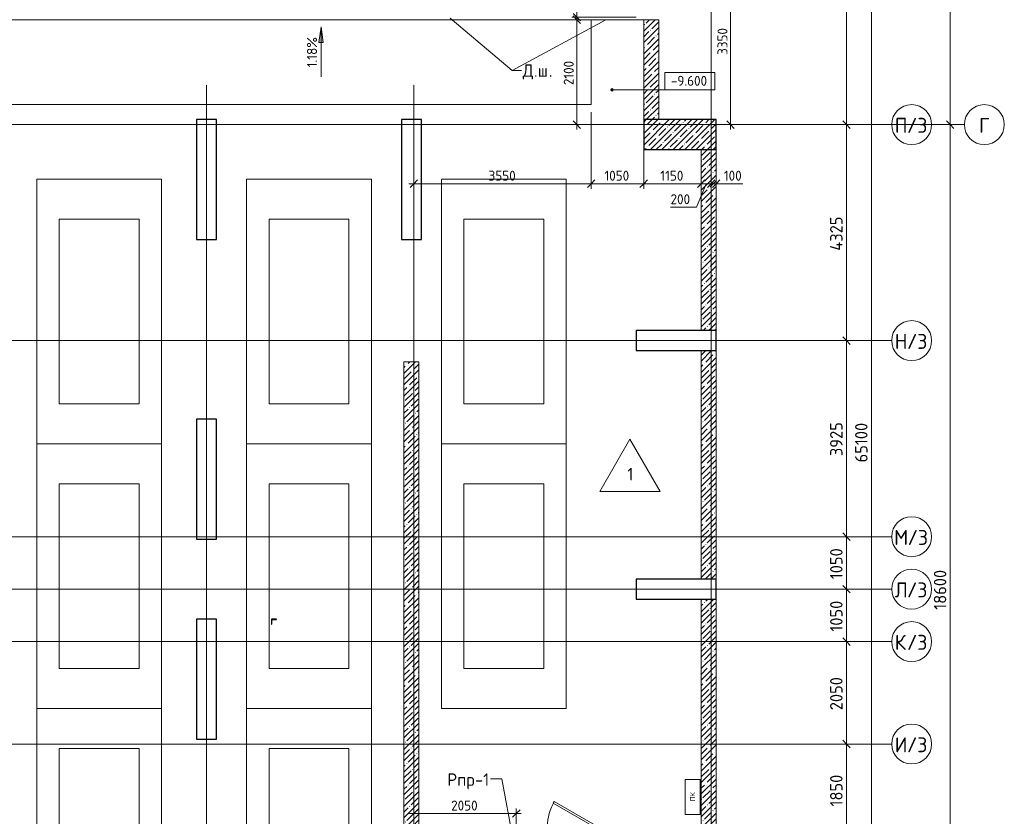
# Model space of a CAD drawing. Header units: millimetres. Extents: x 86102 to 162330, y -10965 to 131946.
# Tile 46 of 52: x 134528 to 154239, y 85453 to 101400. Entities that reach past the tile are written whole.
import ezdxf

# ---------------------------------------------------------------- set-up
doc = ezdxf.new("R2010")
doc.units = ezdxf.units.MM
doc.linetypes.add('3_ Штрих_ 1 х 1 мм', pattern=[2, 1, -1])
doc.linetypes.add('4_ Штрихпунктир_ 10 х 2 мм', pattern=[14, 10, -2, 0, -2])
for name, color, linetype, lineweight in [('A-ANNO-DIMS', 7, 'Continuous', 5), ('A-ANNO-DIMS-100', 7, 'Continuous', 5), ('A-ANNO-NOTE', 7, 'Continuous', 5), ('A-DETL-GENF', 7, 'Continuous', 13), ('A-DOOR', 7, 'Continuous', 13), ('A-DOOR-FRAM', 7, 'Continuous', 13), ('A-FLOR', 7, 'Continuous', 13), ('A-FLOR-IDEN', 7, 'Continuous', 5), ('A-WALL', 7, 'Continuous', 13), ('A-WALL-PATT', 7, 'Continuous', 13), ('C-PRKG', 7, 'Continuous', 13), ('G-ANNO-DIMS', 7, 'Continuous', 5), ('G-ANNO-TEXT', 7, 'Continuous', 5), ('M-EQPM', 7, 'Continuous', 13), ('M-EQPM-IDEN', 7, 'Continuous', 5), ('S-COLS', 7, 'Continuous', 25), ('S-GRID', 7, 'Continuous', 5), ('S-GRID-IDEN', 7, 'Continuous', 5)]:
    doc.layers.add(name, color=color, linetype=linetype, lineweight=lineweight)
doc.styles.add('GOST Common', font='GOST_Common.ttf', dxfattribs={"height": 100})
doc.styles.add('GOST Common_1', font='GOST_Common.ttf', dxfattribs={"height": 300})
doc.styles.add('GOST Common_2', font='GOST_Common.ttf', dxfattribs={"height": 200})
doc.styles.add('GOST Common_3', font='GOST_Common.ttf', dxfattribs={"height": 250})
doc.dimstyles.new('2_5_мм', dxfattribs={"dimscale": 304.8, "dimtxt": 251.428749, "dimasz": 0.492126, "dimexe": 0.492126, "dimexo": 0.492126, "dimgap": 0, "dimtad": 1, "dimdec": 5, "dimrnd": 1e-05, "dimdsep": 46, "dimtxsty": 'GOST Common_3', "dimblk1": 'OBLIQUE', "dimblk2": 'OBLIQUE', "dimsah": 1, "dimcen": 0.09, "dimdle": 0.492126, "dimadec": 5, "dimazin": 2, "dimtfac": 1, "dimtdec": 4, "dimtix": 1, "dimtmove": 0, "dimatfit": 3, "dimfxl": 1, "dimtvp": 1, "dimtolj": 1, "dimtzin": 0, "dimarcsym": 2})
doc.dimstyles.new('2_5_мм_1', dxfattribs={"dimscale": 304.8, "dimtxt": 251.428749, "dimasz": 0.492126, "dimexe": 0.492126, "dimexo": 0.492126, "dimgap": 0, "dimtad": 1, "dimdec": 5, "dimrnd": 1e-05, "dimdsep": 46, "dimtxsty": 'GOST Common_3', "dimblk1": 'OBLIQUE', "dimblk2": 'OBLIQUE', "dimsah": 1, "dimcen": 0.09, "dimdle": 0.492126, "dimadec": 5, "dimazin": 2, "dimtfac": 1, "dimtdec": 4, "dimtix": 1, "dimtmove": 1, "dimatfit": 3, "dimfxl": 1, "dimtvp": 1, "dimtolj": 1, "dimtzin": 0, "dimarcsym": 2})
doc.dimstyles.new('2_мм', dxfattribs={"dimscale": 304.8, "dimtxt": 201.142999, "dimasz": 0.492126, "dimexe": 0.328084, "dimexo": 0.492126, "dimgap": 0, "dimtad": 1, "dimdec": 0, "dimdsep": 46, "dimtxsty": 'GOST Common_2', "dimblk1": 'OBLIQUE', "dimblk2": 'OBLIQUE', "dimsah": 1, "dimcen": 0.09, "dimdle": 0.328084, "dimadec": 5, "dimazin": 2, "dimtfac": 1, "dimtdec": 4, "dimtix": 1, "dimtmove": 1, "dimatfit": 3, "dimfxl": 1, "dimtvp": 1, "dimtolj": 1, "dimtzin": 0, "dimarcsym": 2})
doc.dimstyles.new('2_мм_1', dxfattribs={"dimscale": 304.8, "dimtxt": 201.142999, "dimasz": 0.492126, "dimexe": 0.328084, "dimexo": 0.492126, "dimgap": 0, "dimtad": 1, "dimdec": 0, "dimdsep": 46, "dimtxsty": 'GOST Common_2', "dimblk1": 'OBLIQUE', "dimblk2": 'OBLIQUE', "dimsah": 1, "dimcen": 0.09, "dimdle": 0.328084, "dimadec": 5, "dimazin": 2, "dimtfac": 1, "dimtdec": 4, "dimtix": 1, "dimtmove": 0, "dimatfit": 3, "dimfxl": 1, "dimtvp": 1, "dimtolj": 1, "dimtzin": 0, "dimarcsym": 2})
pattern_1 = [(45, (0, 0), (-114.04925, 114.04925), []), (45, (114.05, 0), (-114.04925, 114.04925), [201.612, -40.322, 3.353, -36.97])]

# ---------------------------------------------------------------- blocks, each defined once
blk = doc.blocks.new('Наметкина 10_РД_АР_К3_R21_poliektova_rvt-1--02_Подвал_МП_часть В')
at = {"layer": 'S-COLS'}
for p, q in [((139569.375, 89400.625), (139569.375, 89300.625)), ((139669.375, 89400.625), (139569.375, 89400.625)), ((139569.375, 89300.625), (139573.375, 89300.625)), ((139577.375, 89304.625), (139577.375, 89380.625)), ((139589.375, 89392.625), (139665.375, 89392.625)), ((139669.375, 89396.625), (139669.375, 89400.625))]:
    blk.add_line(p, q, dxfattribs=at)
for centre, radius, start, end in [((139573.375, 89304.625), 4, 270, 0), ((139589.375, 89380.625), 12, 90, 180), ((139665.375, 89396.625), 4, 270, 0)]:
    blk.add_arc(centre, radius, start, end, dxfattribs=at)
blk = doc.blocks.new('АР_Дверь однопольная - 1150х2100h_кл_ коридор-4724467--02_Подвал_МП_часть В')
at = {"layer": 'A-DOOR'}
for p, q in [((-366, 600), (-386, 565)), ((500, 100), (-366, 600)), ((-386, 565), (480, 65)), ((480, 65), (500, 100))]:
    blk.add_line(p, q, dxfattribs=at)
at = {"layer": 'A-DOOR', "lineweight": 5}
blk.add_arc((500, 100), 1000, 150, 180, dxfattribs=at)
at = {"layer": 'A-DOOR-FRAM'}
for p, q in [((-560, 100), (-575, 100)), ((-560, 20), (-575, 20)), ((-500, 100), (-560, 100)), ((-560, 100), (-560, 20)), ((-560, 20), (-490, 20)), ((-500, 60), (-500, 100)), ((-490, 60), (-500, 60)), ((-490, 20), (-490, 60)), ((500, 60), (490, 60)), ((490, 60), (490, 20)), ((490, 20), (560, 20)), ((560, 100), (500, 100)), ((500, 100), (500, 60)), ((560, 20), (560, 100)), ((560, 100), (575, 100)), ((560, 20), (575, 20))]:
    blk.add_line(p, q, dxfattribs=at)
blk = doc.blocks.new('АР_Машиноместо - 4900x2400_М__5300х2500_-V6--02_Подвал_МП_часть В')
at = {"layer": 'C-PRKG'}
for p, q in [((2500, 0), (0, 0)), ((0, 0), (0, -5300)), ((2500, 0), (2500, -5300)), ((450, -800), (450, -4500)), ((450, -800), (2050, -800)), ((2050, -800), (2050, -4500)), ((450, -4500), (2050, -4500)), ((2500, -5300), (0, -5300))]:
    blk.add_line(p, q, dxfattribs=at)
blk = doc.blocks.new('АР_Машиноместо - 4900x2400_М__5300х2500_-V5--02_Подвал_МП_часть В')
at = {"layer": 'C-PRKG'}
for p, q in [((2500, 5300), (0, 5300)), ((0, 0), (0, 5300)), ((2500, 0), (2500, 5300)), ((450, 4500), (2050, 4500)), ((450, 800), (450, 4500)), ((2050, 800), (2050, 4500)), ((450, 800), (2050, 800)), ((2500, 0), (0, 0))]:
    blk.add_line(p, q, dxfattribs=at)
blk = doc.blocks.new('АР_Машиноместо - 4900x2400_М__5300х2500_-V28--02_Подвал_МП_часть В')
at = {"layer": 'C-PRKG'}
for p, q in [((2500, 0), (0, 0)), ((0, 0), (0, -5280)), ((2500, 0), (2500, -5280)), ((450, -800), (450, -4500)), ((450, -800), (2050, -800)), ((2050, -800), (2050, -4500)), ((450, -4500), (2050, -4500))]:
    blk.add_line(p, q, dxfattribs=at)
blk = doc.blocks.new('АР_Машиноместо - 4900x2400_М__5300х2500_-V29--02_Подвал_МП_часть В')
at = {"layer": 'C-PRKG'}
for p, q in [((0, 0), (0, 5280)), ((2500, 0), (2500, 5280)), ((450, 4500), (2050, 4500)), ((450, 800), (450, 4500)), ((2050, 800), (2050, 4500)), ((450, 800), (2050, 800)), ((2500, 0), (0, 0))]:
    blk.add_line(p, q, dxfattribs=at)
blk = doc.blocks.new('АР_Канал вертикальный прямоугольный - ПК-3252217--02_Подвал_МП_часть В')
at = {"layer": 'A-DETL-GENF', "linetype": '3_ Штрих_ 1 х 1 мм'}
for p, q in [((350, 150), (-350, 150)), ((-350, 150), (-350, -150)), ((350, -150), (350, 150)), ((-350, -150), (350, -150))]:
    blk.add_line(p, q, dxfattribs=at)
at = {"layer": 'M-EQPM'}
for p, q in [((-350, -150), (-350, 150)), ((-350, 150), (350, 150)), ((350, 150), (350, -150)), ((350, -150), (-350, -150))]:
    blk.add_line(p, q, dxfattribs=at)
blk = doc.blocks.new('Ось сетки - 8_0 мм-31302--02_Подвал_МП_часть В')
at = {"layer": 'S-GRID-IDEN'}
blk.add_circle((0, 0), 4, dxfattribs=at)
blk = doc.blocks.new('DIMBLOCK46--02_Подвал_МП_часть В')
at = {"layer": 'A-ANNO-DIMS-100', "lineweight": 25}
for p, q in [((151078, 86900), (151003, 86975)), ((151078, 86900), (151153, 86825)), ((151078, 85050), (151003, 85125)), ((151078, 85050), (151153, 84975))]:
    blk.add_line(p, q, dxfattribs=at)
at = {"layer": 'A-ANNO-DIMS-100'}
for p, q in [((151122, 86900), (150928, 86900)), ((151078, 85050), (151078, 86900)), ((151078, 86900), (151122, 86900)), ((151122, 85050), (150928, 85050)), ((151078, 85050), (151122, 85050))]:
    blk.add_line(p, q, dxfattribs=at)
at = {"layer": 'A-ANNO-DIMS-100', "color": 0, "insert": (150751, 85649), "char_height": 250, "width": 782.41, "attachment_point": 1, "rotation": 90, "line_spacing_factor": 1.022761, "style": 'GOST Common_3'}
blk.add_mtext('1850', dxfattribs=at)
blk = doc.blocks.new('_Oblique')
at = {"color": 0, "linetype": 'ByBlock', "lineweight": -2}
blk.add_line((-0.5, -0.5), (0.5, 0.5), dxfattribs=at)
blk = doc.blocks.new('DIMBLOCK47--02_Подвал_МП_часть В')
at = {"layer": 'A-ANNO-DIMS-100'}
for p, q in [((151122, 88950), (150928, 88950)), ((151078, 86900), (151078, 88950)), ((151078, 88950), (151122, 88950)), ((151122, 86900), (150928, 86900)), ((151078, 86900), (151122, 86900))]:
    blk.add_line(p, q, dxfattribs=at)
at = {"layer": 'A-ANNO-DIMS-100', "lineweight": 25}
for p, q in [((151078, 88950), (151003, 89025)), ((151078, 88950), (151153, 88875)), ((151078, 86900), (151003, 86975)), ((151078, 86900), (151153, 86825))]:
    blk.add_line(p, q, dxfattribs=at)
at = {"layer": 'A-ANNO-DIMS-100', "color": 0, "insert": (150751, 87576), "char_height": 250, "width": 838.66, "attachment_point": 1, "rotation": 90, "line_spacing_factor": 1.022761, "style": 'GOST Common_3'}
blk.add_mtext('2050', dxfattribs=at)
blk = doc.blocks.new('DIMBLOCK48--02_Подвал_МП_часть В')
at = {"layer": 'A-ANNO-DIMS-100'}
for p, q in [((151122, 90000), (150928, 90000)), ((151078, 88950), (151078, 90000)), ((151078, 90000), (151122, 90000)), ((151122, 88950), (150928, 88950)), ((151078, 88950), (151122, 88950))]:
    blk.add_line(p, q, dxfattribs=at)
at = {"layer": 'A-ANNO-DIMS-100', "lineweight": 25}
for p, q in [((151078, 90000), (151003, 90075)), ((151078, 90000), (151153, 89925)), ((151078, 88950), (151003, 89025)), ((151078, 88950), (151153, 88875))]:
    blk.add_line(p, q, dxfattribs=at)
at = {"layer": 'A-ANNO-DIMS-100', "color": 0, "insert": (150751, 89149), "char_height": 250, "width": 782.41, "attachment_point": 1, "rotation": 90, "line_spacing_factor": 1.022761, "style": 'GOST Common_3'}
blk.add_mtext('1050', dxfattribs=at)
blk = doc.blocks.new('DIMBLOCK49--02_Подвал_МП_часть В')
at = {"layer": 'A-ANNO-DIMS-100', "lineweight": 25}
for p, q in [((151078, 91050), (151003, 91125)), ((151078, 91050), (151153, 90975)), ((151078, 90000), (151003, 90075)), ((151078, 90000), (151153, 89925))]:
    blk.add_line(p, q, dxfattribs=at)
at = {"layer": 'A-ANNO-DIMS-100'}
for p, q in [((151122, 91050), (150928, 91050)), ((151078, 90000), (151078, 91050)), ((151078, 91050), (151122, 91050)), ((151122, 90000), (150928, 90000)), ((151078, 90000), (151122, 90000))]:
    blk.add_line(p, q, dxfattribs=at)
at = {"layer": 'A-ANNO-DIMS-100', "color": 0, "insert": (150751, 90199), "char_height": 250, "width": 782.41, "attachment_point": 1, "rotation": 90, "line_spacing_factor": 1.022761, "style": 'GOST Common_3'}
blk.add_mtext('1050', dxfattribs=at)
blk = doc.blocks.new('DIMBLOCK50--02_Подвал_МП_часть В')
at = {"layer": 'A-ANNO-DIMS-100', "lineweight": 25}
for p, q in [((151078, 94975), (151003, 95050)), ((151078, 94975), (151153, 94900)), ((151078, 91050), (151003, 91125)), ((151078, 91050), (151153, 90975))]:
    blk.add_line(p, q, dxfattribs=at)
at = {"layer": 'A-ANNO-DIMS-100'}
for p, q in [((151122, 94975), (150928, 94975)), ((151078, 91050), (151078, 94975)), ((151078, 94975), (151122, 94975)), ((151122, 91050), (150928, 91050)), ((151078, 91050), (151122, 91050))]:
    blk.add_line(p, q, dxfattribs=at)
at = {"layer": 'A-ANNO-DIMS-100', "color": 0, "insert": (150751, 92663), "char_height": 250, "width": 838.66, "attachment_point": 1, "rotation": 90, "line_spacing_factor": 1.022761, "style": 'GOST Common_3'}
blk.add_mtext('3925', dxfattribs=at)
blk = doc.blocks.new('DIMBLOCK51--02_Подвал_МП_часть В')
at = {"layer": 'A-ANNO-DIMS-100', "lineweight": 25}
for p, q in [((151078, 99300), (151003, 99375)), ((151078, 99300), (151153, 99225)), ((151078, 94975), (151003, 95050)), ((151078, 94975), (151153, 94900))]:
    blk.add_line(p, q, dxfattribs=at)
at = {"layer": 'A-ANNO-DIMS-100'}
for p, q in [((151122, 99300), (150928, 99300)), ((151078, 94975), (151078, 99300)), ((151078, 99300), (151122, 99300)), ((151122, 94975), (150928, 94975)), ((151078, 94975), (151122, 94975))]:
    blk.add_line(p, q, dxfattribs=at)
at = {"layer": 'A-ANNO-DIMS-100', "color": 0, "insert": (150751, 96775), "char_height": 250, "width": 869.35, "attachment_point": 1, "rotation": 90, "line_spacing_factor": 1.022761, "style": 'GOST Common_3'}
blk.add_mtext('4325', dxfattribs=at)
blk = doc.blocks.new('DIMBLOCK52--02_Подвал_МП_часть В')
at = {"layer": 'A-ANNO-DIMS-100', "lineweight": 25}
for p, q in [((151078, 105400), (151003, 105475)), ((151078, 105400), (151153, 105325)), ((151078, 99300), (151003, 99375)), ((151078, 99300), (151153, 99225))]:
    blk.add_line(p, q, dxfattribs=at)
at = {"layer": 'A-ANNO-DIMS-100'}
for p, q in [((151122, 105400), (150928, 105400)), ((151078, 99300), (151078, 105400)), ((151078, 105400), (151122, 105400)), ((151122, 99300), (150928, 99300)), ((151078, 99300), (151122, 99300))]:
    blk.add_line(p, q, dxfattribs=at)
at = {"layer": 'A-ANNO-DIMS-100', "color": 0, "insert": (150751, 102024), "char_height": 250, "width": 782.41, "attachment_point": 1, "rotation": 90, "line_spacing_factor": 1.022761, "style": 'GOST Common_3'}
blk.add_mtext('6100', dxfattribs=at)
blk = doc.blocks.new('DIMBLOCK94--02_Подвал_МП_часть В')
at = {"layer": 'A-ANNO-DIMS-100', "lineweight": 25}
for p, q in [((151578, 125500), (151503, 125575)), ((151578, 125500), (151653, 125425)), ((151578, 60400), (151503, 60475)), ((151578, 60400), (151653, 60325))]:
    blk.add_line(p, q, dxfattribs=at)
at = {"layer": 'A-ANNO-DIMS-100'}
for p, q in [((151578, 60250), (151578, 125650)), ((151622, 125500), (151428, 125500)), ((151578, 125500), (151622, 125500)), ((151622, 60400), (151428, 60400)), ((151578, 60400), (151622, 60400))]:
    blk.add_line(p, q, dxfattribs=at)
at = {"layer": 'A-ANNO-DIMS-100', "color": 0, "insert": (151251, 92537), "char_height": 250, "width": 992.08, "attachment_point": 1, "rotation": 90, "line_spacing_factor": 1.022761, "style": 'GOST Common_3'}
blk.add_mtext('65100', dxfattribs=at)
blk = doc.blocks.new('DIMBLOCK159--02_Подвал_МП_часть В')
at = {"layer": 'A-ANNO-DIMS-100', "lineweight": 25}
for p, q in [((148758, 102650), (148683, 102725)), ((148758, 102650), (148833, 102575)), ((148758, 99300), (148683, 99375)), ((148758, 99300), (148833, 99225))]:
    blk.add_line(p, q, dxfattribs=at)
at = {"layer": 'A-ANNO-DIMS-100'}
for p, q in [((148802, 102650), (148658, 102650)), ((148758, 99200), (148758, 102650)), ((148758, 102650), (148802, 102650)), ((148802, 99300), (148658, 99300)), ((148758, 99300), (148802, 99300))]:
    blk.add_line(p, q, dxfattribs=at)
at = {"layer": 'A-ANNO-DIMS-100', "color": 0, "insert": (148497, 100695), "char_height": 200, "width": 670.93, "attachment_point": 1, "rotation": 90, "line_spacing_factor": 1.022761, "style": 'GOST Common_2'}
blk.add_mtext('3350', dxfattribs=at)
blk = doc.blocks.new('DIMBLOCK161--02_Подвал_МП_часть В')
at = {"layer": 'A-ANNO-DIMS-100'}
for p, q in [((145820, 101400), (145581, 101400)), ((145681, 99200), (145681, 101400)), ((145681, 101400), (145820, 101400)), ((145725, 99300), (145581, 99300)), ((145681, 99300), (145725, 99300))]:
    blk.add_line(p, q, dxfattribs=at)
at = {"layer": 'A-ANNO-DIMS-100', "lineweight": 25}
for p, q in [((145681, 101400), (145606, 101475)), ((145681, 101400), (145756, 101325)), ((145681, 99300), (145606, 99375)), ((145681, 99300), (145756, 99225))]:
    blk.add_line(p, q, dxfattribs=at)
at = {"layer": 'A-ANNO-DIMS-100', "color": 0, "insert": (145419, 100089), "char_height": 200, "width": 625.93, "attachment_point": 1, "rotation": 90, "line_spacing_factor": 1.022761, "style": 'GOST Common_2'}
blk.add_mtext('2100', dxfattribs=at)
blk = doc.blocks.new('DIMBLOCK162--02_Подвал_МП_часть В')
at = {"layer": 'A-ANNO-DIMS-100'}
for p, q in [((145681, 101819), (145681, 101439)), ((146870, 101450), (145581, 101450)), ((145820, 101400), (145581, 101400)), ((145681, 101400), (145681, 101450)), ((145681, 101450), (146870, 101450)), ((145681, 101439), (145681, 101425)), ((145681, 101400), (145820, 101400))]:
    blk.add_line(p, q, dxfattribs=at)
at = {"layer": 'A-ANNO-DIMS-100', "lineweight": 25}
for p, q in [((145681, 101450), (145606, 101525)), ((145681, 101400), (145606, 101475)), ((145681, 101450), (145756, 101375)), ((145681, 101400), (145756, 101325))]:
    blk.add_line(p, q, dxfattribs=at)
at = {"layer": 'A-ANNO-DIMS-100', "color": 0, "insert": (145419, 101539), "char_height": 200, "width": 335.47, "attachment_point": 1, "rotation": 90, "line_spacing_factor": 1.022761, "style": 'GOST Common_2'}
blk.add_mtext('50', dxfattribs=at)
blk = doc.blocks.new('DIMBLOCK163--02_Подвал_МП_часть В')
at = {"layer": 'A-ANNO-DIMS-100', "lineweight": 25}
for p, q in [((145681, 105400), (145606, 105475)), ((145681, 105400), (145756, 105325)), ((145681, 101450), (145606, 101525)), ((145681, 101450), (145756, 101375))]:
    blk.add_line(p, q, dxfattribs=at)
at = {"layer": 'A-ANNO-DIMS-100'}
for p, q in [((145681, 101450), (145681, 105500)), ((145725, 105400), (145581, 105400)), ((145681, 105400), (145725, 105400)), ((145681, 104183), (145681, 103524)), ((145681, 103524), (145681, 103425)), ((146870, 101450), (145581, 101450)), ((145681, 101450), (146870, 101450))]:
    blk.add_line(p, q, dxfattribs=at)
at = {"layer": 'A-ANNO-DIMS-100', "color": 0, "insert": (145419, 103624), "char_height": 200, "width": 670.93, "attachment_point": 1, "rotation": 90, "line_spacing_factor": 1.022761, "style": 'GOST Common_2'}
blk.add_mtext('3950', dxfattribs=at)
blk = doc.blocks.new('DIMBLOCK176--02_Подвал_МП_часть В')
at = {"layer": 'A-ANNO-DIMS-100'}
for p, q in [((145970, 99550), (145970, 98016)), ((145970, 98116), (145970, 99550)), ((142420, 98072), (142420, 98216)), ((142320, 98116), (145970, 98116)), ((142420, 98116), (142420, 98072))]:
    blk.add_line(p, q, dxfattribs=at)
at = {"layer": 'A-ANNO-DIMS-100', "lineweight": 25}
for p, q in [((142420, 98116), (142495, 98191)), ((145970, 98116), (146045, 98191)), ((142420, 98116), (142345, 98041)), ((145970, 98116), (145895, 98041))]:
    blk.add_line(p, q, dxfattribs=at)
at = {"layer": 'A-ANNO-DIMS-100', "color": 0, "insert": (143915, 98377), "char_height": 200, "width": 670.93, "attachment_point": 1, "line_spacing_factor": 1.022761, "style": 'GOST Common_2'}
blk.add_mtext('3550', dxfattribs=at)
blk = doc.blocks.new('DIMBLOCK177--02_Подвал_МП_часть В')
at = {"layer": 'A-ANNO-DIMS-100'}
for p, q in [((145970, 99550), (145970, 98016)), ((145970, 98116), (145970, 99550)), ((147020, 99250), (147020, 98016)), ((147020, 98116), (147020, 99250)), ((145970, 98116), (147020, 98116))]:
    blk.add_line(p, q, dxfattribs=at)
at = {"layer": 'A-ANNO-DIMS-100', "lineweight": 25}
for p, q in [((145970, 98116), (146045, 98191)), ((147020, 98116), (147095, 98191)), ((145970, 98116), (145895, 98041)), ((147020, 98116), (146945, 98041))]:
    blk.add_line(p, q, dxfattribs=at)
at = {"layer": 'A-ANNO-DIMS-100', "color": 0, "insert": (146234, 98377), "char_height": 200, "width": 625.93, "attachment_point": 1, "line_spacing_factor": 1.022761, "style": 'GOST Common_2'}
blk.add_mtext('1050', dxfattribs=at)
blk = doc.blocks.new('DIMBLOCK178--02_Подвал_МП_часть В')
at = {"layer": 'A-ANNO-DIMS-100'}
for p, q in [((147020, 99250), (147020, 98016)), ((147020, 98116), (147020, 99250)), ((148170, 98072), (148170, 98216)), ((147020, 98116), (148170, 98116)), ((148170, 98116), (148170, 98072))]:
    blk.add_line(p, q, dxfattribs=at)
at = {"layer": 'A-ANNO-DIMS-100', "lineweight": 25}
for p, q in [((147020, 98116), (147095, 98191)), ((148170, 98116), (148245, 98191)), ((147020, 98116), (146945, 98041)), ((148170, 98116), (148095, 98041))]:
    blk.add_line(p, q, dxfattribs=at)
at = {"layer": 'A-ANNO-DIMS-100', "color": 0, "insert": (147353, 98377), "char_height": 200, "width": 580.93, "attachment_point": 1, "line_spacing_factor": 1.022761, "style": 'GOST Common_2'}
blk.add_mtext('1150', dxfattribs=at)
blk = doc.blocks.new('DIMBLOCK179--02_Подвал_МП_часть В')
at = {"layer": 'A-ANNO-DIMS-100'}
for p, q in [((148170, 98072), (148170, 98216)), ((148370, 98072), (148370, 98216)), ((148076, 97645), (148270, 98116)), ((148170, 98116), (148370, 98116)), ((148170, 98116), (148170, 98072)), ((148370, 98116), (148370, 98072)), ((147557, 97645), (148076, 97645))]:
    blk.add_line(p, q, dxfattribs=at)
at = {"layer": 'A-ANNO-DIMS-100', "lineweight": 25}
for p, q in [((148170, 98116), (148245, 98191)), ((148370, 98116), (148445, 98191)), ((148170, 98116), (148095, 98041)), ((148370, 98116), (148295, 98041))]:
    blk.add_line(p, q, dxfattribs=at)
at = {"layer": 'A-ANNO-DIMS-100', "color": 0, "insert": (147557, 97906), "char_height": 200, "width": 503.2, "attachment_point": 1, "line_spacing_factor": 1.022761, "style": 'GOST Common_2'}
blk.add_mtext('200', dxfattribs=at)
blk = doc.blocks.new('DIMBLOCK180--02_Подвал_МП_часть В')
at = {"layer": 'A-ANNO-DIMS-100'}
for p, q in [((148370, 98072), (148370, 98216)), ((148470, 98072), (148470, 98216)), ((148370, 98116), (148570, 98116)), ((148370, 98116), (148370, 98072)), ((148525, 98116), (148420, 98116)), ((148470, 98116), (148470, 98072)), ((149007, 98116), (148525, 98116))]:
    blk.add_line(p, q, dxfattribs=at)
at = {"layer": 'A-ANNO-DIMS-100', "lineweight": 25}
for p, q in [((148370, 98116), (148445, 98191)), ((148470, 98116), (148545, 98191)), ((148370, 98116), (148295, 98041)), ((148470, 98116), (148395, 98041))]:
    blk.add_line(p, q, dxfattribs=at)
at = {"layer": 'A-ANNO-DIMS-100', "color": 0, "insert": (148625, 98377), "char_height": 200, "width": 458.2, "attachment_point": 1, "line_spacing_factor": 1.022761, "style": 'GOST Common_2'}
blk.add_mtext('100', dxfattribs=at)
blk = doc.blocks.new('Марка полов - Марка полов-4106608--02_Подвал_МП_часть В')
at = {"layer": 'A-FLOR-IDEN'}
for p, q in [((0, 7), (-6.06, -3.5)), ((6.06, -3.5), (0, 7)), ((-6.06, -3.5), (6.06, -3.5))]:
    blk.add_line(p, q, dxfattribs=at)
blk = doc.blocks.new('DIMBLOCK189--02_Подвал_МП_часть В')
at = {"layer": 'A-ANNO-DIMS-100'}
for p, q in [((142420, 85463), (142420, 85607)), ((144470, 84800), (144470, 85607)), ((142320, 85507), (144570, 85507)), ((142420, 85507), (142420, 85463)), ((144470, 85507), (144470, 84800))]:
    blk.add_line(p, q, dxfattribs=at)
at = {"layer": 'A-ANNO-DIMS-100', "lineweight": 25}
for p, q in [((142420, 85507), (142495, 85582)), ((144470, 85507), (144545, 85582)), ((142420, 85507), (142345, 85432)), ((144470, 85507), (144395, 85432))]:
    blk.add_line(p, q, dxfattribs=at)
at = {"layer": 'A-ANNO-DIMS-100', "color": 0, "insert": (143165, 85768), "char_height": 200, "width": 670.93, "attachment_point": 1, "line_spacing_factor": 1.022761, "style": 'GOST Common_2'}
blk.add_mtext('2050', dxfattribs=at)
blk = doc.blocks.new('DIMBLOCK190--02_Подвал_МП_часть В')
at = {"layer": 'A-ANNO-DIMS-100', "lineweight": 25}
for p, q in [((153154, 99300), (153079, 99375)), ((153154, 99300), (153229, 99225)), ((153154, 80700), (153079, 80775)), ((153154, 80700), (153229, 80625))]:
    blk.add_line(p, q, dxfattribs=at)
at = {"layer": 'A-ANNO-DIMS-100'}
for p, q in [((153198, 99300), (153004, 99300)), ((153154, 80550), (153154, 99300)), ((153154, 99300), (153198, 99300)), ((153198, 80700), (153004, 80700)), ((153154, 80700), (153198, 80700))]:
    blk.add_line(p, q, dxfattribs=at)
at = {"layer": 'A-ANNO-DIMS-100', "color": 0, "insert": (152828, 89587), "char_height": 250, "width": 992.08, "attachment_point": 1, "rotation": 90, "line_spacing_factor": 1.022761, "style": 'GOST Common_3'}
blk.add_mtext('18600', dxfattribs=at)
blk = doc.blocks.new('DIMBLOCK191--02_Подвал_МП_часть В')
at = {"layer": 'A-ANNO-DIMS-100', "lineweight": 25}
for p, q in [((153154, 125500), (153079, 125575)), ((153154, 125500), (153229, 125425)), ((153154, 99300), (153079, 99375)), ((153154, 99300), (153229, 99225))]:
    blk.add_line(p, q, dxfattribs=at)
at = {"layer": 'A-ANNO-DIMS-100'}
for p, q in [((153154, 99300), (153154, 125650)), ((153196, 125500), (153004, 125500)), ((153154, 125500), (153196, 125500)), ((153154, 111143), (153154, 112400)), ((153154, 110169), (153154, 111143)), ((153198, 99300), (153004, 99300)), ((153154, 99300), (153198, 99300))]:
    blk.add_line(p, q, dxfattribs=at)
at = {"layer": 'A-ANNO-DIMS-100', "color": 0, "insert": (152828, 110169), "char_height": 250, "width": 1048.33, "attachment_point": 1, "rotation": 90, "line_spacing_factor": 1.022761, "style": 'GOST Common_3'}
blk.add_mtext('26200', dxfattribs=at)
blk = doc.blocks.new('Высотные отметки - Frame_2-749557--02_Подвал_МП_часть В')
at = {"layer": 'G-ANNO-DIMS'}
for p, q in [((-5, 3.5), (-5, 0)), ((5, 3.5), (-5, 3.5)), ((5, 0), (5, 3.5)), ((-5, 0), (5, 0))]:
    blk.add_line(p, q, dxfattribs=at)

msp = doc.modelspace()

# ---------------------------------------------------------------- hatches: boundary and pattern name
at = {"layer": 'A-WALL-PATT', "lineweight": 5}
h = msp.add_hatch(dxfattribs=at)
h.set_pattern_fill('FP_3', color=256, style=0, pattern_type=2)
h.set_pattern_definition(pattern_1)
h.paths.add_polyline_path([(147320, 99400), (147320, 101400), (147020, 101400), (147020, 99400)])
h = msp.add_hatch(dxfattribs=at)
h.set_pattern_fill('FP_3', color=256, style=0, pattern_type=2)
h.set_pattern_definition(pattern_1)
h.paths.add_polyline_path([(148470.000003, 95175), (148470.000003, 98800), (148170.000003, 98800), (148170.000003, 95175)])
h = msp.add_hatch(dxfattribs=at)
h.set_pattern_fill('FP_3', color=256, style=0, pattern_type=2)
h.set_pattern_definition(pattern_1)
h.paths.add_polyline_path([(148470.000003, 90200), (148470.000003, 94775), (148170.000003, 94775), (148170.000003, 90200)])
h = msp.add_hatch(dxfattribs=at)
h.set_pattern_fill('FP_3', color=256, style=0, pattern_type=2)
h.set_pattern_definition(pattern_1)
h.paths.add_polyline_path([(142220, 80699.862836), (142520, 80699.862836), (142520, 94550), (142220, 94550), (142220, 80999.602358)])
h = msp.add_hatch(dxfattribs=at)
h.set_pattern_fill('FP_3', color=256, style=0, pattern_type=2)
h.set_pattern_definition(pattern_1)
h.paths.add_polyline_path([(148470.000003, 85250), (148470.000003, 89800), (148170.000003, 89800), (148170.000003, 85250)])
at = {"layer": 'G-ANNO-DIMS'}
msp.add_hatch(color=256, dxfattribs=at).paths.add_polyline_path([(140561.416442, 101258.363196), (140519.616774, 100940.863196), (140603.21611, 100940.863196)])
h = msp.add_hatch(color=256, dxfattribs=at)
edge = h.paths.add_edge_path()
edge.add_arc((146385.819607, 99995.047825), 25, 0, 360)
at = {"layer": 'S-COLS', "lineweight": 5}
h = msp.add_hatch(dxfattribs=at)
h.set_pattern_fill('FP_3', color=256, style=0, pattern_type=2)
h.set_pattern_definition(pattern_1)
h.paths.add_polyline_path([(148470, 98800), (148470, 99400), (147020, 99400), (147020, 98800)])

# ---------------------------------------------------------------- linework, layer by layer
at = {"layer": 'A-FLOR'}
for p, q in [((147019.977495, 101400), (88922.230126, 101400)), ((145970, 101400), (145970, 99700)), ((145970, 99700), (88922.230126, 99700))]:
    msp.add_line(p, q, dxfattribs=at)
at = {"layer": 'A-WALL'}
for p, q in [((147020, 101400), (147020, 99400)), ((147320, 101400), (147020, 101400)), ((147320, 99400), (147320, 101400)), ((147020, 99400), (147320, 99400)), ((148170.000003, 98800), (148170.000003, 95175)), ((148470.000003, 98800), (148170.000003, 98800)), ((148470.000003, 95175), (148470.000003, 98800)), ((148170.000003, 95175), (148470.000003, 95175)), ((148170.000003, 94775), (148170.000003, 90200)), ((148470.000003, 94775), (148170.000003, 94775)), ((148470.000003, 90200), (148470.000003, 94775)), ((142220, 94550), (142220, 78600)), ((142520, 94550), (142220, 94550)), ((142520, 78600), (142520, 94550)), ((148170.000003, 90200), (148470.000003, 90200)), ((148170.000003, 89800), (148170.000003, 85250)), ((148470.000003, 89800), (148170.000003, 89800)), ((148470.000003, 85250), (148470.000003, 89800))]:
    msp.add_line(p, q, dxfattribs=at)
at = {"layer": 'G-ANNO-DIMS'}
for p, q in [((140561.416442, 101258.363196), (140519.616774, 100940.863196)), ((140603.21611, 100940.863196), (140561.416442, 101258.363196)), ((140561.416442, 100258.363196), (140561.416442, 101258.363196)), ((140519.616774, 100940.863196), (140603.21611, 100940.863196)), ((146385.819607, 99995.047825), (147945.436854, 99995.047825))]:
    msp.add_line(p, q, dxfattribs=at)
msp.add_circle((146385.819607, 99995.047825), 25, dxfattribs=at)
at = {"layer": 'G-ANNO-TEXT'}
for p, q in [((143147.383912, 101433.303666), (144385.724808, 100381.236344)), ((146261.091332, 101398.171488), (144385.724808, 100381.236344)), ((144385.724808, 100381.236344), (144574.789447, 100381.236344)), ((144385.724808, 100381.236344), (144574.789447, 100381.236344))]:
    msp.add_line(p, q, dxfattribs=at)
at = {"layer": 'M-EQPM-IDEN'}
for p, q in [((144180.573332, 86200.770845), (143955.389833, 86200.770845)), ((144668.959669, 83583.942587), (144180.573332, 86200.770845))]:
    msp.add_line(p, q, dxfattribs=at)
at = {"layer": 'S-COLS'}
for p, q in [((138070, 99400), (138070, 97000)), ((138470, 99400), (138070, 99400)), ((138470, 97000), (138470, 99400)), ((142170, 99400), (142170, 97000)), ((142570, 99400), (142170, 99400)), ((142570, 97000), (142570, 99400)), ((148470, 99400), (147020, 99400)), ((147020, 99400), (147020, 98800)), ((148470, 98800), (148470, 99400)), ((147020, 98800), (148470, 98800)), ((138070, 97000), (138470, 97000)), ((142170, 97000), (142570, 97000)), ((148470, 95175), (146870, 95175)), ((146870, 95175), (146870, 94775)), ((148470, 94775), (148470, 95175)), ((146870, 94775), (148470, 94775)), ((138070, 93400), (138070, 91000)), ((138470, 93400), (138070, 93400)), ((138470, 91000), (138470, 93400)), ((138070, 91000), (138470, 91000)), ((148470, 90200), (146870, 90200)), ((146870, 90200), (146870, 89800)), ((148470, 89800), (148470, 90200)), ((146870, 89800), (148470, 89800)), ((138070, 89400), (138070, 87000)), ((138470, 89400), (138070, 89400)), ((138470, 87000), (138470, 89400)), ((138070, 87000), (138470, 87000))]:
    msp.add_line(p, q, dxfattribs=at)
at = {"layer": 'S-GRID', "linetype": '4_ Штрихпунктир_ 10 х 2 мм'}
for p, q in [((148370, 55871.201096), (148370, 128322.054704)), ((138270, 56890.207756), (138270, 100099.114671)), ((142420, 56890.207756), (142420, 100099.114671)), ((153438.734659, 99300), (86901.858398, 99300)), ((151984.481863, 99300), (87806.844828, 99300)), ((151984.481863, 94975), (87806.844828, 94975)), ((151984.481863, 91050), (87806.844828, 91050)), ((151984.481863, 90000), (87806.844828, 90000)), ((150645.862349, 88950), (87806.844828, 88950)), ((151984.481863, 88950), (87806.844828, 88950)), ((151984.481863, 86900), (87806.844828, 86900))]:
    msp.add_line(p, q, dxfattribs=at)

# ---------------------------------------------------------------- block references
at = {"lineweight": 5}
msp.add_blockref('Наметкина 10_РД_АР_К3_R21_poliektova_rvt-1--02_Подвал_МП_часть В', (0, 0), dxfattribs=at)
at = {"layer": 'A-DOOR'}
msp.add_blockref('АР_Дверь однопольная - 1150х2100h_кл_ коридор-4724467--02_Подвал_МП_часть В', (145595, 85150), dxfattribs=at)
at = {"layer": 'A-FLOR-IDEN', "xscale": 99.99999999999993, "yscale": 99.99999999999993, "zscale": 99.99999999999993}
msp.add_blockref('Марка полов - Марка полов-4106608--02_Подвал_МП_часть В', (146745.490604, 92305.585455), dxfattribs=at)
at = {"layer": 'C-PRKG'}
for name, p in [('АР_Машиноместо - 4900x2400_М__5300х2500_-V6--02_Подвал_МП_часть В', (134870, 98210)), ('АР_Машиноместо - 4900x2400_М__5300х2500_-V6--02_Подвал_МП_часть В', (142970, 98210)), ('АР_Машиноместо - 4900x2400_М__5300х2500_-V6--02_Подвал_МП_часть В', (134870, 92910)), ('АР_Машиноместо - 4900x2400_М__5300х2500_-V6--02_Подвал_МП_часть В', (142970, 92910)), ('АР_Машиноместо - 4900x2400_М__5300х2500_-V28--02_Подвал_МП_часть В', (134870, 87610))]:
    msp.add_blockref(name, p, dxfattribs=at)
at = {"layer": 'C-PRKG', "rotation": 180}
for name, p in [('АР_Машиноместо - 4900x2400_М__5300х2500_-V5--02_Подвал_МП_часть В', (141570, 98210)), ('АР_Машиноместо - 4900x2400_М__5300х2500_-V5--02_Подвал_МП_часть В', (141570, 92910)), ('АР_Машиноместо - 4900x2400_М__5300х2500_-V29--02_Подвал_МП_часть В', (141570, 87610))]:
    msp.add_blockref(name, p, dxfattribs=at)
at = {"layer": 'G-ANNO-DIMS', "xscale": 99.99999999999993, "yscale": 99.99999999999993, "zscale": 99.99999999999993}
msp.add_blockref('Высотные отметки - Frame_2-749557--02_Подвал_МП_часть В', (147945.436854, 99995.047825), dxfattribs=at)
at = {"layer": 'M-EQPM', "rotation": 269.9999999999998}
msp.add_blockref('АР_Канал вертикальный прямоугольный - ПК-3252217--02_Подвал_МП_часть В', (148000.000003, 85840), dxfattribs=at)
at = {"layer": 'S-GRID-IDEN', "xscale": 99.99999999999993, "yscale": 99.99999999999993, "zscale": 99.99999999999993, "rotation": 89.99999999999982}
for p in [(152384.481863, 99300), (153838.734659, 99300), (152384.481863, 94975), (152384.481863, 91050), (152384.481863, 90000), (152384.481863, 88950), (152384.481863, 86900)]:
    msp.add_blockref('Ось сетки - 8_0 мм-31302--02_Подвал_МП_часть В', p, dxfattribs=at)

# ---------------------------------------------------------------- texts
at = {"layer": 'A-ANNO-NOTE', "insert": (147949.42224, 85752.593256), "char_height": 100, "width": 192.405, "attachment_point": 1, "rotation": 90, "style": 'GOST Common'}
msp.add_mtext('ПК', dxfattribs=at)
at = {"layer": 'A-FLOR-IDEN', "insert": (146694.614321, 92427.647127), "char_height": 250, "width": 152.320625, "attachment_point": 1, "style": 'GOST Common_3'}
msp.add_mtext('\\fGOST Common|b0|i0|c204|p34|;1', dxfattribs=at)
at = {"layer": 'G-ANNO-DIMS', "insert": (140280.050782, 100447.6096), "char_height": 200, "width": 745.80863138, "attachment_point": 1, "rotation": 90, "line_spacing_factor": 1.022761, "style": 'GOST Common_2'}
msp.add_mtext('1.18%', dxfattribs=at)
at = {"layer": 'G-ANNO-DIMS', "insert": (147563.280328, 100276.413486), "char_height": 200, "width": 917.17566319, "attachment_point": 1, "line_spacing_factor": 1.022761, "style": 'GOST Common_2'}
msp.add_mtext('-9.600', dxfattribs=at)
at = {"layer": 'G-ANNO-TEXT', "char_height": 250, "attachment_point": 1, "style": 'GOST Common_3'}
for s, insert, width in [('\\fGOST Common|b0|i0|c204|p34|;Д', (144599.789447, 100506.236344), 272.57375), ('\\fGOST Common|b0|i0|c204|p34|;ш', (144897.445697, 100506.236344), 272.57375), ('\\fGOST Common|b0|i0|c204|p34|;.', (144824.68528, 100506.236344), 88.185625), ('\\fGOST Common|b0|i0|c204|p34|;.', (145122.34153, 100506.236344), 88.185625)]:
    msp.add_mtext(s, dxfattribs=dict(at, insert=insert, width=width))
at = {"layer": 'M-EQPM-IDEN', "char_height": 250, "attachment_point": 1, "style": 'GOST Common_3'}
for s, insert, width in [('Рпр', (143088.389833, 86311.697929), 673.4175), ('-1', (143644.014833, 86311.697929), 368.77625)]:
    msp.add_mtext(s, dxfattribs=dict(at, insert=insert, width=width))
at = {"layer": 'S-GRID-IDEN', "char_height": 300, "attachment_point": 1, "style": 'GOST Common_1'}
for s, insert, width in [('\\fGOST Common|b0|i0|c204|p34|;П', (152046.56138, 99434.544597), 296.624375), ('/3', (152291.300964, 99434.544597), 521.096875), ('\\fGOST Common|b0|i0|c204|p34|;Г', (153732.314177, 99434.544597), 256.54), ('\\fGOST Common|b0|i0|c204|p34|;Н', (152046.56138, 95109.544597), 296.624375), ('/3', (152291.300964, 95109.544597), 521.096875), ('\\fGOST Common|b0|i0|c204|p34|;М', (152033.06138, 91184.544597), 328.691875), ('/3', (152304.259297, 91184.544597), 521.096875), ('\\fGOST Common|b0|i0|c204|p34|;Л', (152046.56138, 90134.544597), 296.624375), ('/3', (152291.300964, 90134.544597), 521.096875), ('/3', (152291.300964, 89084.544597), 521.096875), ('\\fGOST Common|b0|i0|c204|p34|;К', (152046.56138, 89084.544597), 296.624375), ('\\fGOST Common|b0|i0|c204|p34|;И', (152046.56138, 87034.544597), 296.624375), ('/3', (152291.300964, 87034.544597), 521.096875)]:
    msp.add_mtext(s, dxfattribs=dict(at, insert=insert, width=width))

# ---------------------------------------------------------------- dimensions: what is measured, and where the dimension line sits
at = {"layer": 'A-ANNO-DIMS'}
for base, p1, p2, dimstyle, override, picture, middle in [((151577.8727307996, 125500.0000000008), (151471.8067136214, 60400.0000000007), (151471.8067136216, 125500.0000000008), '2_5_мм', {"dimpost": '<>', "dimfxl": 65100}, 'DIMBLOCK94--02_Подвал_МП_часть В', (151452.8727307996, 92950.0000000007)), ((151077.8727307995, 105400.0000000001), (150971.8067136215, 99300.0000000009), (150971.8067136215, 105400), '2_5_мм', {"dimpost": '<>', "dimfxl": 6100}, 'DIMBLOCK52--02_Подвал_МП_часть В', (150952.8727307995, 102350.0000000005)), ((148758.118268, 102650), (148652.052251, 99300), (148652.052251, 102650), '2_мм_1', {"dimpost": '<>', "dimfxl": 3350}, 'DIMBLOCK159--02_Подвал_МП_часть В', (148658.118268, 100975)), ((145680.740261, 101400), (145574.674244, 99300), (145970, 101400), '2_мм_1', {"dimpost": '<>', "dimfxl": 2136.886158}, 'DIMBLOCK161--02_Подвал_МП_часть В', (145580.740261, 100350)), ((151077.872731, 99300), (150971.806714, 94975), (150971.806714, 99300), '2_5_мм', {"dimpost": '<>', "dimfxl": 4325}, 'DIMBLOCK51--02_Подвал_МП_часть В', (150952.872731, 97137.5)), ((153154.3204885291, 99300.0000000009), (153048.254471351, 80700.000000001), (153048.2544713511, 99300.0000000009), '2_5_мм', {"dimpost": '<>', "dimfxl": 18600}, 'DIMBLOCK190--02_Подвал_МП_часть В', (153029.3204885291, 90000.0000000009)), ((151077.872731, 94975), (150971.806714, 91050), (150971.806714, 94975), '2_5_мм', {"dimpost": '<>', "dimfxl": 3925}, 'DIMBLOCK50--02_Подвал_МП_часть В', (150952.872731, 93012.5)), ((151077.872731, 91050), (150971.806714, 90000), (150971.806714, 91050), '2_5_мм', {"dimpost": '<>', "dimfxl": 1050}, 'DIMBLOCK49--02_Подвал_МП_часть В', (150952.872731, 90525)), ((151077.872731, 90000), (150971.806714, 88950), (150971.806714, 90000), '2_5_мм', {"dimpost": '<>', "dimfxl": 1050}, 'DIMBLOCK48--02_Подвал_МП_часть В', (150952.872731, 89475)), ((151077.872731, 88950), (150971.806714, 86900), (150971.806714, 88950), '2_5_мм', {"dimpost": '<>', "dimfxl": 2050}, 'DIMBLOCK47--02_Подвал_МП_часть В', (150952.872731, 87925)), ((151077.872731, 86900), (150971.806714, 85050), (150971.806714, 86900), '2_5_мм', {"dimpost": '<>', "dimfxl": 1850}, 'DIMBLOCK46--02_Подвал_МП_часть В', (150952.872731, 85975))]:
    dim = msp.add_linear_dim(base=base, p1=p1, p2=p2, angle=90, dimstyle=dimstyle, override=override, dxfattribs=at)
    dim.commit()
    dim.dimension.update_dxf_attribs({"geometry": picture, "text_midpoint": middle})
for base, p1, p2, dimstyle, override, picture, middle in [((153154.3204885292, 125500.0000000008), (153048.2544713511, 99300.0000000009), (153045.8623488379, 125500.0000000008), '2_5_мм_1', {"dimpost": '<>', "dimfxl": 26200.000109}, 'DIMBLOCK191--02_Подвал_МП_часть В', (152994.2800792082, 110693.2356611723)), ((145680.740261, 105400), (147020, 101450), (145574.674244, 105400), '2_мм', {"dimpost": '<>', "dimfxl": 4206.122507}, 'DIMBLOCK163--02_Подвал_МП_часть В', (145552.707934, 103959.468021)), ((145680.740261, 101450), (145970, 101400), (147020, 101450), '2_мм', {"dimpost": '<>', "dimfxl": 1051.189802}, 'DIMBLOCK162--02_Подвал_МП_часть В', (145552.707934, 101706.947711))]:
    dim = msp.add_linear_dim(base=base, p1=p1, p2=p2, angle=90, dimstyle=dimstyle, override=override, dxfattribs=at)
    dim.commit()
    dim.dimension.update_dxf_attribs({"geometry": picture, "text_midpoint": middle, "dimtype": 160, "text_rotation": 90})
for base, p1, p2, override, picture, middle in [((145970, 98116.073295), (142420, 98222.139313), (145970, 99700), {"dimpost": '<>', "dimfxl": 3845.331223}, 'DIMBLOCK176--02_Подвал_МП_часть В', (144195, 98216.073295)), ((147020, 98116.073295), (145970, 99700), (147020, 99400), {"dimpost": '<>', "dimfxl": 1092.016483}, 'DIMBLOCK177--02_Подвал_МП_часть В', (146495, 98216.073295)), ((148170.000003, 98116.073295), (147020, 99400), (148170.000003, 98222.139313), {"dimpost": '<>', "dimfxl": 1646.163967}, 'DIMBLOCK178--02_Подвал_МП_часть В', (147595.000002, 98216.073295)), ((144470.000003, 85506.519446), (142420, 85612.585463), (144470.000003, 84650), {"dimpost": '<>', "dimfxl": 2264.745193}, 'DIMBLOCK189--02_Подвал_МП_часть В', (143445.000002, 85606.519446))]:
    dim = msp.add_linear_dim(base=base, p1=p1, p2=p2, dimstyle='2_мм_1', override=override, dxfattribs=at)
    dim.commit()
    dim.dimension.update_dxf_attribs({"geometry": picture, "text_midpoint": middle})
for base, p1, p2, override, picture, middle in [((148470.000003, 98116.073295), (148370, 98222.139313), (148470.000003, 98222.139313), {"dimpost": '<>', "dimfxl": 100.000003}, 'DIMBLOCK180--02_Подвал_МП_часть В', (148854.427343, 98244.105623)), ((148370, 98116.073295), (148170.000003, 98222.139313), (148370, 98222.139313), {"dimpost": '<>', "dimfxl": 199.999997}, 'DIMBLOCK179--02_Подвал_МП_часть В', (147808.225823, 97772.824121))]:
    dim = msp.add_linear_dim(base=base, p1=p1, p2=p2, dimstyle='2_мм', override=override, dxfattribs=at)
    dim.commit()
    dim.dimension.update_dxf_attribs({"geometry": picture, "text_midpoint": middle, "dimtype": 160})

doc.saveas('drawing.dxf')
